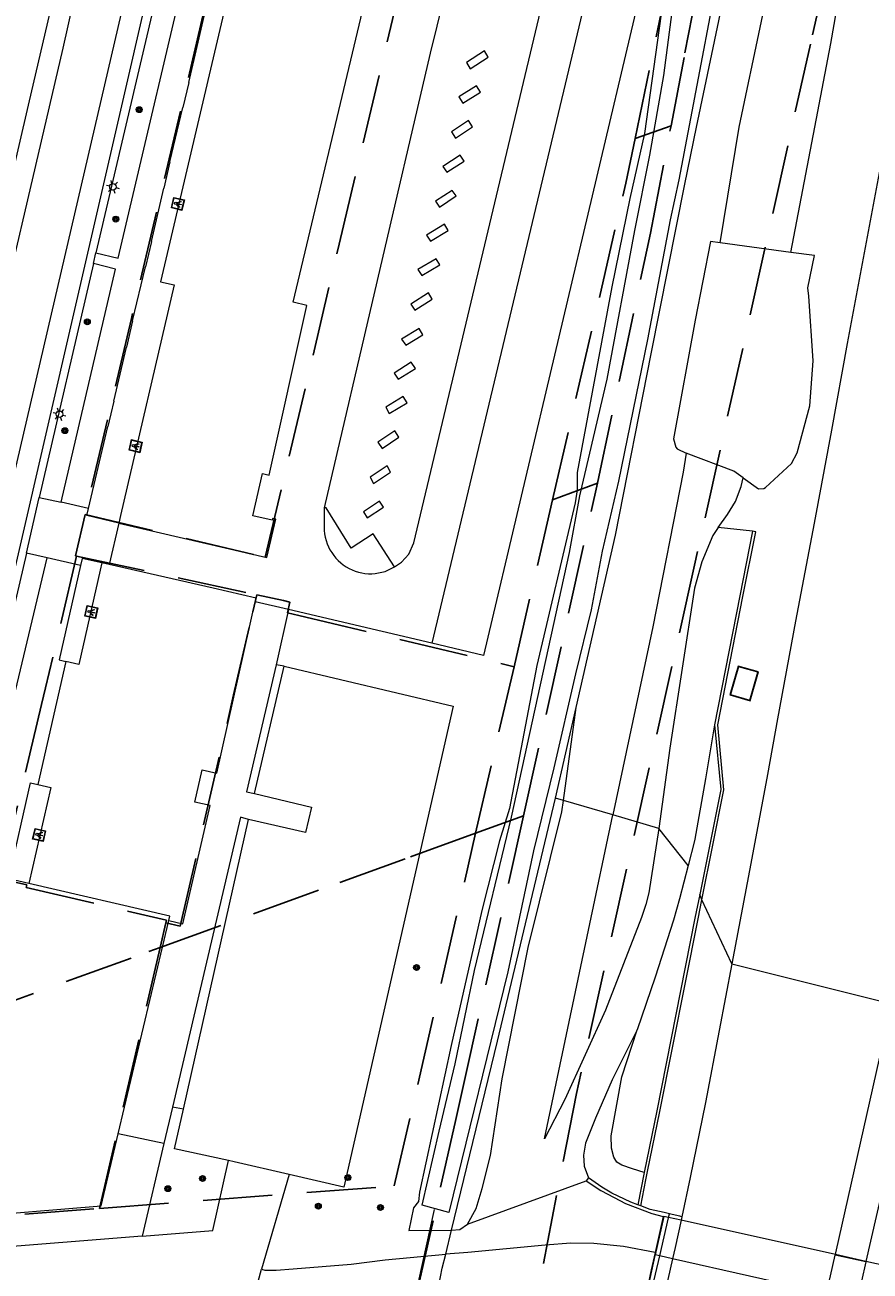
# Model space of a CAD drawing. Header units: metres. Extents: x 89872 to 94585, y 463299 to 469000.
# Tile 141 of 230: x 91241 to 91319, y 465635 to 465749. Entities that reach past the tile are written whole.
import ezdxf
from ezdxf.enums import TextEntityAlignment as Align

# ---------------------------------------------------------------- set-up
doc = ezdxf.new("R2010")
doc.units = ezdxf.units.M
doc.linetypes.add('HIDDEN', pattern=[9.525, 6.35, -3.175])
doc.layers.get('0').update_dxf_attribs({"linetype": 'CONTINUOUS'})
for name, color, linetype, lineweight in [('B-WE-GR-BEPLANTING_CULTUUR-G', 251, 'CONTINUOUS', 13), ('B-WE-GR-BOOM-S', 251, 'CONTINUOUS', 13), ('B-WE-IE-TERREINAFSCHEIDING-G', 251, 'CONTINUOUS', 13), ('B-WE-KL-ET_LS_OV_LICHTMAST-S', 251, 'CONTINUOUS', 13), ('B-WE-KL-ET_LS_SR_ARMATUUR-G', 251, 'CONTINUOUS', 13), ('B-WE-KW-KUNSTWERK-GV', 251, 'CONTINUOUS', 13), ('B-WE-KW-KUNSTWERK_DUIKER-G', 251, 'CONTINUOUS', 13), ('B-WE-OG-TOPOGRAFIE_BEBOUWING-GV', 251, 'CONTINUOUS', 13), ('B-WE-OG-TOPOGRAFIE_HUISNUMMER-T25', 251, 'CONTINUOUS', 13), ('B-WE-OG-TOPOGRAFIE_WATER-GV', 251, 'CONTINUOUS', 13), ('B-WE-VH-VERHARDING-GV', 251, 'CONTINUOUS', 13), ('Percelen', 10, 'HIDDEN', 25)]:
    doc.layers.add(name, color=color, linetype=linetype, lineweight=lineweight)
doc.styles.get("Standard").update_dxf_attribs({"font": 'isocp.shx'})

# ---------------------------------------------------------------- blocks, each defined once
blk = doc.blocks.new('Q_LICHTMAST')
for points in [[(-0.26, 0.15), (-0.52, 0.3)], [(0, 0.3), (0, 0.6)], [(0.26, 0.15), (0.52, 0.3)], [(-0.26, -0.15), (-0.52, -0.3)], [(0, -0.3), (0, -0.6)], [(0.26, -0.15), (0.52, -0.3)]]:
    blk.add_lwpolyline(points)
blk.add_circle((0, 0), 0.3)
blk = doc.blocks.new('Q_LICHTPUNT')
for points in [[(-0.5, 0.5), (0.5, 0.5), (0.5, -0.5), (-0.5, -0.5)], [(-0.46, 0.46), (0.46, 0.46), (0.46, -0.46), (-0.46, -0.46)], [(-0.12, 0.08), (-0.08, 0.05), (-0.26, -0.23), (-0.3, -0.2)], [(-0.03, 0.03), (0.02, 0.03), (0.02, -0.3), (-0.03, -0.3)], [(0.08, 0.05), (0.12, 0.08), (0.29, -0.21), (0.25, -0.24)]]:
    blk.add_lwpolyline(points, close=True)
blk.add_circle((0, 0.21), 0.103)
blk = doc.blocks.new('Q_BOOM')
for radius in [0.27, 0.18, 0.09]:
    blk.add_circle((0, 0), radius)

msp = doc.modelspace()

# ---------------------------------------------------------------- linework, layer by layer
at = {"layer": 'B-WE-GR-BEPLANTING_CULTUUR-G'}
for p, q in [((91265.29, 465690.59), (91264.53, 465690.74)), ((91290.89, 465678.3), (91292.05, 465686.81)), ((91290.89, 465678.3), (91290.15, 465678.52)), ((91295.42, 465676.97), (91290.89, 465678.3)), ((91299.65, 465675.74), (91295.42, 465676.97)), ((91302.33, 465672.33), (91299.65, 465675.74)), ((91256.03, 465650), (91255.04, 465650.2))]:
    msp.add_line(p, q, dxfattribs=at)
for points in [[(91305.28, 465729.39), (91307, 465740), (91311.11, 465759.47), (91314.38, 465776.33), (91317.95, 465791.94), (91321.72, 465807.12), (91326, 465825.14), (91330.85, 465845.56), (91335.06, 465866.18)], [(91302.16, 465710.14), (91301.87, 465708.37), (91299.09, 465694.21), (91295.42, 465676.97)], [(91307.38, 465707.86), (91306.51, 465708.48), (91302.16, 465710.14)], [(91305.09, 465703.3), (91304.6, 465702.59), (91303.59, 465700.18), (91302.9, 465697.75), (91300.64, 465683.09), (91299.65, 465675.74)], [(91282.09, 465639.47), (91282.89, 465640.91), (91283.44, 465642.72), (91284.21, 465645.76), (91285.26, 465652.78), (91287.66, 465664.82), (91290.74, 465677.24), (91290.89, 465678.3)], [(91299.65, 465675.74), (91298.72, 465669.83), (91298.45, 465668.76), (91298.04, 465667.56), (91294.75, 465659.08), (91291.03, 465650.88), (91289.16, 465647.28), (91293.18, 465666.4), (91295.42, 465676.97)], [(91297.66, 465657.28), (91295.36, 465652.7), (91293.82, 465649.17), (91292.93, 465646.9), (91292.72, 465645.78), (91292.8, 465644.78), (91293.2, 465643.7)], [(91298.31, 465644.21), (91297.24, 465644.54), (91296.25, 465644.88), (91295.79, 465645.14), (91295.5, 465645.6), (91295.3, 465646.44), (91295.28, 465647.55), (91296.26, 465652.96), (91297.66, 465657.28)]]:
    msp.add_lwpolyline(points, dxfattribs=at)
at = {"layer": 'B-WE-IE-TERREINAFSCHEIDING-G'}
for p, q in [((91303.59, 465669.19), (91303.39, 465669.67)), ((91298.31, 465644.21), (91297.71, 465641.24)), ((91293.2, 465643.7), (91292.99, 465643.43)), ((91297.98, 465641.14), (91297.71, 465641.24))]:
    msp.add_line(p, q, dxfattribs=at)
for points in [[(91308.23, 465702.99), (91307.07, 465697.04), (91304.75, 465685.24)], [(91306.23, 465688), (91307.99, 465687.5), (91308.71, 465690.04), (91306.95, 465690.54), (91306.23, 465688)], [(91304.75, 465685.24), (91305.32, 465679.29), (91303.39, 465669.67)], [(91303.39, 465669.67), (91302.96, 465667.5), (91299.45, 465649.85), (91298.31, 465644.21)], [(91297.71, 465641.24), (91297.07, 465641.49), (91295.33, 465642.29), (91294.42, 465642.84), (91293.2, 465643.7)]]:
    msp.add_lwpolyline(points, dxfattribs=at)
at = {"layer": 'B-WE-KW-KUNSTWERK-GV'}
for p, q in [((91301.68, 465639.82), (91300.53, 465640.07)), ((91315.85, 465636.67), (91301.68, 465639.82)), ((91299.29, 465636.6), (91298.56, 465633.35)), ((91299.3, 465636.66), (91299.29, 465636.6)), ((91318.64, 465636.05), (91315.85, 465636.67)), ((91333.23, 465632.8), (91318.64, 465636.05))]:
    msp.add_line(p, q, dxfattribs=at)
msp.add_lwpolyline([(91300.53, 465640.07), (91300.09, 465640.17), (91299.3, 465636.66)], dxfattribs=at)
at = {"layer": 'B-WE-KW-KUNSTWERK_DUIKER-G'}
msp.add_line((91279.05, 465640.82), (91276.17, 465627.93), dxfattribs=at)
at = {"layer": 'B-WE-OG-TOPOGRAFIE_BEBOUWING-GV'}
for p, q in [((91249.23, 465699.91), (91248.56, 465700.06)), ((91245.24, 465691.03), (91242.67, 465679.76)), ((91241.86, 465670.68), (91240.01, 465671.11)), ((91250.06, 465647.73), (91254.69, 465667.28))]:
    msp.add_line(p, q, dxfattribs=at)
for points in [[(91268.53, 465787.75), (91268.1, 465785.92), (91268.02, 465785.6), (91267.41, 465783), (91267.34, 465782.7), (91266.38, 465778.63), (91266.31, 465778.34), (91266.02, 465777.09), (91265.69, 465775.71), (91264.6, 465771.07), (91259.63, 465750), (91253.93, 465725.84), (91255.2, 465725.54), (91250.26, 465704.41), (91250.1, 465703.72)], [(91250.1, 465703.72), (91263.69, 465700.55), (91264.51, 465704.08), (91264.21, 465704.15), (91264.17, 465703.98), (91262.4, 465704.39), (91263.3, 465708.25), (91263.91, 465708.11), (91267.37, 465723.66), (91266.11, 465723.96), (91272.3, 465750), (91272.85, 465752.31), (91274.26, 465751.97), (91274.21, 465751.76), (91274.52, 465751.68), (91275.97, 465757.76), (91274.26, 465758.17), (91280.62, 465784.9)], [(91248.56, 465700.06), (91248.41, 465699.41), (91246.44, 465690.76), (91245.24, 465691.03)], [(91262.63, 465696.5), (91262.71, 465696.83), (91258.75, 465697.74), (91249.23, 465699.91)], [(91254.69, 465667.28), (91255.97, 465666.98), (91258.48, 465677.82), (91257.08, 465678.14), (91257.76, 465681.1), (91259.1, 465680.79), (91262.63, 465696.5)], [(91242.67, 465679.76), (91243.87, 465679.49), (91241.86, 465670.68)], [(91240.01, 465671.11), (91236.68, 465656.49), (91236.1, 465656.62), (91232.15, 465639.81), (91248.49, 465641.13), (91250.06, 465647.73)], [(91254.69, 465667.28), (91254.78, 465667.7), (91241.86, 465670.68)]]:
    msp.add_lwpolyline(points, dxfattribs=at)
at = {"layer": 'B-WE-OG-TOPOGRAFIE_WATER-GV'}
msp.add_line((91290.15, 465678.52), (91292.05, 465686.81), dxfattribs=at)
for points in [[(91314.7, 465824.28), (91314.49, 465823.41), (91314.79, 465822.66), (91314.19, 465819.69), (91313.13, 465815.1), (91310.61, 465802.46), (91309.75, 465797.77), (91308.91, 465794.18), (91307.3, 465784.51), (91304.38, 465771.46), (91303.83, 465768.21), (91303.86, 465766.63), (91303.79, 465766.01), (91303.21, 465763.74), (91301.91, 465757.4), (91300.97, 465754.13), (91300, 465751.48), (91298.34, 465739.42), (91296.97, 465733.47), (91295.33, 465725.37), (91292.16, 465708.34), (91292.16, 465706.76), (91291.96, 465705.58), (91288.44, 465690.65)], [(91292.05, 465686.81), (91295.68, 465702.62), (91298.94, 465719.23), (91302.03, 465734.78), (91303.11, 465740), (91305.15, 465749.75), (91307.64, 465762.46), (91309.91, 465774.01), (91312.11, 465786.72), (91314.77, 465798.78), (91316.62, 465808.39), (91318.49, 465818.35)], [(91306.35, 465760.74), (91301.48, 465735.18), (91300.67, 465731.52), (91298.61, 465720.53), (91295.93, 465707.56), (91294.45, 465701.14), (91293.45, 465695.77), (91292, 465689.9), (91290.02, 465681.29), (91288.15, 465673.68), (91285.79, 465662.59), (91280.39, 465640.53), (91277.92, 465641.19), (91279.48, 465648), (91280.95, 465654.16), (91282.73, 465662.7), (91286.13, 465676.75), (91291.45, 465701.03), (91292.41, 465706.22), (91294.9, 465716.92), (91297.44, 465730.54), (91298.83, 465737.43), (91300.09, 465744.75), (91300.87, 465750.56)], [(91288.44, 465690.65), (91285.93, 465677.57), (91285.03, 465674.61), (91283.42, 465668.22), (91280.59, 465655.85), (91277.69, 465642.41), (91277.6, 465641.53), (91277.15, 465640.97), (91276.7, 465638.88), (91280.62, 465638.92)], [(91280.62, 465638.92), (91284.83, 465656.24), (91290.15, 465678.52)]]:
    msp.add_lwpolyline(points, dxfattribs=at)
at = {"layer": 'B-WE-VH-VERHARDING-GV'}
for p, q in [((91300.17, 465782.27), (91278.83, 465692.7)), ((91255.15, 465759), (91248.01, 465728.48)), ((91256.52, 465744.1), (91259.15, 465755.31)), ((91256.52, 465744.1), (91255.98, 465741.81)), ((91254.8, 465736.82), (91255.98, 465741.81)), ((91254.8, 465736.82), (91254.23, 465734.42)), ((91253.1, 465729.52), (91254.23, 465734.42)), ((91253.1, 465729.52), (91252.57, 465727.2)), ((91247.78, 465727.51), (91248.01, 465728.48)), ((91311.74, 465728.52), (91305.28, 465729.39)), ((91247.78, 465727.51), (91242.81, 465706.06)), ((91251.37, 465722.25), (91252.57, 465727.2)), ((91251.37, 465722.25), (91250.81, 465719.84)), ((91249.64, 465714.88), (91250.81, 465719.84)), ((91249.64, 465714.88), (91249.09, 465712.57)), ((91247.34, 465705.06), (91249.09, 465712.57)), ((91241.63, 465700.95), (91242.81, 465706.06)), ((91242.81, 465706.06), (91244.83, 465705.62)), ((91247.34, 465705.06), (91244.83, 465705.62)), ((91268.93, 465705.12), (91268.94, 465703.34)), ((91250.1, 465703.72), (91249.23, 465699.91)), ((91308.23, 465702.99), (91305.09, 465703.3)), ((91241.63, 465700.95), (91238.77, 465688.7)), ((91243.53, 465700.52), (91241.63, 465700.95)), ((91246.59, 465699.82), (91243.53, 465700.52)), ((91265.68, 465695.79), (91262.63, 465696.5)), ((91265.68, 465695.79), (91264.53, 465690.74)), ((91278.83, 465692.7), (91265.68, 465695.79)), ((91262.55, 465678.93), (91265.29, 465690.59)), ((91306.92, 465690.6), (91306.17, 465687.97)), ((91256.03, 465650), (91262.01, 465676.56)), ((91306.35, 465663.33), (91303.59, 465669.19)), ((91306.35, 465663.33), (91321.03, 465659.66)), ((91322.41, 465652.6), (91318.64, 465636.05)), ((91255.04, 465650.2), (91254.25, 465646.85)), ((91254.25, 465646.85), (91250.06, 465647.73)), ((91254.25, 465646.85), (91252.26, 465638.37)), ((91265.73, 465644.02), (91263.19, 465635.33)), ((91282.09, 465639.47), (91292.99, 465643.43)), ((91300.53, 465640.07), (91300.61, 465640.41)), ((91301.75, 465640.15), (91301.68, 465639.82)), ((91280.09, 465636.7), (91280.62, 465638.92)), ((91299.29, 465636.6), (91298.67, 465633.83)), ((91299.07, 465633.73), (91299.72, 465636.56)), ((91299.72, 465636.56), (91299.3, 465636.66)), ((91300.9, 465636.3), (91299.72, 465636.56)), ((91300.9, 465636.3), (91300.26, 465633.46)), ((91315.02, 465633.11), (91300.9, 465636.3)), ((91315.02, 465633.11), (91315.83, 465636.62)), ((91315.83, 465636.62), (91315.85, 465636.67)), ((91318.63, 465636.01), (91315.83, 465636.62)), ((91318.64, 465636.05), (91318.63, 465636.01)), ((91262.33, 465632.2), (91263.19, 465635.33))]:
    msp.add_line(p, q, dxfattribs=at)
for points in [[(91307.1, 465974.41), (91300.61, 465949.12), (91292.91, 465917.57), (91292.07, 465914.14), (91291.95, 465913.66), (91268.9, 465819.94), (91256.92, 465770.45), (91246.05, 465723.3), (91240.88, 465700.9), (91233.57, 465669.49), (91227.19, 465642.53)], [(91291.61, 465948.59), (91293.49, 465948.14), (91282.31, 465902.24), (91269.16, 465848.35), (91259.07, 465806.95), (91253.3, 465783.68), (91248.42, 465762.69), (91244.96, 465747.25), (91237.21, 465714.07), (91228.28, 465675.63), (91219.86, 465639.85), (91218.11, 465640.24)], [(91234.71, 465711.14), (91238.65, 465728.42), (91241.83, 465742.01), (91244.7, 465754.37), (91246.31, 465761.59), (91249.94, 465776.98), (91254.26, 465795.08), (91261.29, 465823.86), (91268.29, 465852.55), (91274.18, 465876.83), (91280.3, 465902.31), (91288.2, 465934.28), (91291.61, 465948.59)], [(91344.52, 465868.64), (91342.38, 465856.89), (91341.27, 465851.32), (91340.35, 465846.68), (91338.86, 465838.87), (91337.96, 465834.1), (91336.3, 465825.63), (91334.03, 465813.61), (91332.01, 465802.5), (91329.79, 465789.91), (91327.79, 465778.53), (91323.46, 465755.13), (91321.33, 465743.64), (91316.93, 465720.18), (91315.49, 465712.24), (91313.9, 465703.7), (91312.19, 465694.73), (91310.53, 465685.78), (91309.6, 465680.69), (91308.16, 465673.02), (91306.35, 465663.33)], [(91311.74, 465728.52), (91313.94, 465740), (91315.41, 465747.66), (91318.01, 465762.53), (91321.42, 465780.46), (91324.92, 465797.38), (91328.45, 465813.47), (91331.8, 465827.14), (91335.6, 465841.33), (91338.17, 465853.19), (91341.34, 465866.23)], [(91227.19, 465642.53), (91225.38, 465642.92), (91239.86, 465705.38), (91255.03, 465770.59), (91267.58, 465822.64)], [(91300.17, 465782.27), (91304.79, 465781.21), (91297.39, 465750), (91283.56, 465691.59), (91278.83, 465692.7)], [(91286.1, 465776.88), (91278.67, 465746.78), (91268.93, 465705.12)], [(91275.39, 465699.72), (91276.03, 465700.14), (91276.72, 465700.87), (91277.16, 465701.91), (91288.8, 465750.62), (91294.11, 465773.69)], [(91248.01, 465728.48), (91250.04, 465727.99), (91257.24, 465758.51), (91255.15, 465759)], [(91281.99, 465745.92), (91282.33, 465745.36), (91283.98, 465746.42), (91283.66, 465746.99), (91281.99, 465745.92)], [(91281.31, 465742.78), (91281.67, 465742.21), (91283.3, 465743.21), (91282.93, 465743.79), (91281.31, 465742.78)], [(91280.61, 465739.56), (91280.99, 465738.99), (91282.55, 465740.02), (91282.17, 465740.61), (91280.61, 465739.56)], [(91279.82, 465736.39), (91280.21, 465735.87), (91281.78, 465736.88), (91281.43, 465737.45), (91279.82, 465736.39)], [(91279.16, 465733.22), (91279.51, 465732.66), (91281.05, 465733.7), (91280.7, 465734.21), (91279.16, 465733.22)], [(91278.32, 465730.12), (91278.69, 465729.56), (91280.32, 465730.52), (91279.98, 465731.11), (91278.32, 465730.12)], [(91305.28, 465729.39), (91304.39, 465729.51), (91302.99, 465722.32), (91300.99, 465711.43), (91301.21, 465710.66), (91301.31, 465710.52), (91302.16, 465710.14)], [(91307.38, 465707.86), (91308.77, 465706.86), (91309.27, 465706.88), (91309.42, 465706.97), (91311.82, 465709.18), (91312.34, 465710.16), (91313.5, 465714.46), (91313.81, 465718.59), (91313.4, 465724.51), (91313.32, 465725.27), (91313.93, 465728.23), (91311.74, 465728.52)], [(91244.83, 465705.62), (91249.8, 465726.98), (91247.78, 465727.51)], [(91277.54, 465726.97), (91277.91, 465726.4), (91279.54, 465727.4), (91279.23, 465727.94), (91277.54, 465726.97)], [(91276.9, 465723.78), (91277.25, 465723.24), (91278.85, 465724.23), (91278.51, 465724.82), (91276.9, 465723.78)], [(91276.05, 465720.56), (91276.44, 465720.02), (91278.01, 465720.97), (91277.67, 465721.56), (91276.05, 465720.56)], [(91275.36, 465717.45), (91275.72, 465716.91), (91277.33, 465717.89), (91276.91, 465718.47), (91275.36, 465717.45)], [(91274.61, 465714.34), (91274.9, 465713.76), (91276.56, 465714.73), (91276.19, 465715.33), (91274.61, 465714.34)], [(91273.88, 465711.12), (91274.25, 465710.55), (91275.8, 465711.58), (91275.43, 465712.16), (91273.88, 465711.12)], [(91273.15, 465707.92), (91273.47, 465707.35), (91275.03, 465708.38), (91274.71, 465708.95), (91273.15, 465707.92)], [(91305.09, 465703.3), (91305.93, 465704.5), (91306.68, 465705.71), (91307.21, 465707.06), (91307.38, 465707.86)], [(91272.54, 465704.74), (91272.88, 465704.21), (91274.38, 465705.17), (91274.03, 465705.74), (91272.54, 465704.74)], [(91250.1, 465703.72), (91247.18, 465704.4), (91247.34, 465705.06)], [(91275.39, 465699.72), (91273.45, 465702.72), (91271.43, 465701.42), (91269.12, 465705.12), (91268.93, 465705.12)], [(91268.94, 465703.34), (91268.96, 465703.03), (91268.99, 465702.72), (91269.05, 465702.42), (91269.12, 465702.12), (91269.22, 465701.83), (91269.34, 465701.54), (91269.48, 465701.27), (91269.64, 465701.01), (91269.82, 465700.75), (91270.02, 465700.51), (91270.23, 465700.29), (91270.46, 465700.08), (91270.7, 465699.89), (91270.96, 465699.72), (91271.23, 465699.57), (91271.51, 465699.43), (91271.79, 465699.32), (91272.09, 465699.23), (91272.39, 465699.16), (91272.69, 465699.11), (91273, 465699.08), (91273.31, 465699.08), (91273.62, 465699.1), (91274.55, 465699.28), (91275.39, 465699.72)], [(91303.59, 465669.19), (91304.6, 465674.21), (91305.61, 465679.28), (91305.04, 465685.22), (91307.35, 465696.98), (91308.54, 465702.92), (91308.23, 465702.99)], [(91238.77, 465688.7), (91240.64, 465688.35), (91243.53, 465700.52)], [(91246.59, 465699.82), (91244.63, 465691.17), (91245.24, 465691.03)], [(91248.56, 465700.06), (91246.74, 465700.47), (91246.59, 465699.82)], [(91264.53, 465690.74), (91261.81, 465679.1), (91262.55, 465678.93)], [(91265.29, 465690.59), (91280.79, 465686.94), (91270.76, 465642.85), (91265.73, 465644.02)], [(91306.17, 465687.97), (91308.03, 465687.44), (91308.77, 465690.08), (91306.92, 465690.6)], [(91304.75, 465685.24), (91303.92, 465680.28), (91302.95, 465674.74), (91302.92, 465674.61), (91302.33, 465672.33)], [(91240.01, 465671.11), (91242.02, 465679.91), (91242.67, 465679.76)], [(91262.55, 465678.93), (91267.77, 465677.69), (91267.22, 465675.35), (91262.01, 465676.56)], [(91262.01, 465676.56), (91261.27, 465676.76), (91255.04, 465650.2)], [(91302.33, 465672.33), (91301.53, 465669.27), (91300.99, 465667.34), (91299.32, 465662.09), (91297.66, 465657.28)], [(91297.98, 465641.14), (91298.46, 465643.53), (91298.61, 465644.28), (91299.73, 465649.8), (91303.24, 465667.45), (91303.59, 465669.19)], [(91306.35, 465663.33), (91305.19, 465657.21), (91303.93, 465650.62), (91302.53, 465643.75), (91301.75, 465640.15)], [(91315.85, 465636.67), (91315.89, 465636.85), (91321.03, 465659.66)], [(91260.17, 465645.29), (91255.21, 465646.36), (91256.03, 465650)], [(91252.26, 465638.37), (91258.72, 465638.89), (91260.17, 465645.29)], [(91265.73, 465644.02), (91260.69, 465645.18), (91260.17, 465645.29)], [(91292.99, 465643.43), (91294.33, 465642.54), (91295.54, 465641.91), (91296.59, 465641.37), (91299, 465640.43), (91300.04, 465640.18), (91299.3, 465636.88)], [(91252.26, 465638.37), (91229.62, 465636.56), (91229.33, 465636.64), (91229.06, 465636.75), (91228.79, 465636.87), (91228.53, 465637.02), (91228.29, 465637.19), (91228.06, 465637.38), (91227.85, 465637.58), (91227.65, 465637.8), (91227.47, 465638.03), (91227.3, 465638.28), (91227.16, 465638.54), (91227.04, 465638.81), (91226.94, 465639.09), (91226.86, 465639.37), (91226.81, 465639.66), (91226.77, 465639.96), (91226.76, 465640.25), (91226.77, 465640.55), (91226.81, 465640.84), (91226.93, 465641.37)], [(91300.61, 465640.41), (91300.13, 465640.52), (91298.84, 465640.81), (91297.98, 465641.14)], [(91301.75, 465640.15), (91301.58, 465640.19), (91300.88, 465640.35), (91300.61, 465640.41)], [(91280.62, 465638.92), (91281.38, 465638.97), (91282.09, 465639.47)], [(91299.72, 465636.56), (91300.52, 465640.03), (91300.53, 465640.07)], [(91301.68, 465639.82), (91301.13, 465637.33), (91300.9, 465636.3)], [(91299.3, 465636.88), (91296.39, 465637.41), (91293.67, 465637.7), (91291.57, 465637.73), (91289.23, 465637.53), (91282.11, 465636.87), (91280.09, 465636.7)], [(91263.19, 465635.33), (91263.5, 465635.24), (91264.55, 465635.24), (91266.09, 465635.36), (91271.42, 465635.8), (91274.54, 465636.2), (91280.09, 465636.7)], [(91279.45, 465633.83), (91279.77, 465635.42), (91280.09, 465636.7)], [(91299.3, 465636.88), (91298.94, 465635.27), (91298.65, 465633.97)], [(91299.3, 465636.66), (91299.3, 465636.66), (91299.29, 465636.6)], [(91318.63, 465636.01), (91318.63, 465636), (91317.82, 465632.48)]]:
    msp.add_lwpolyline(points, dxfattribs=at)
at = {"layer": 'Percelen'}
for p, q in [((91297.46, 465738.97), (91303.17, 465766.41)), ((91297.46, 465738.97), (91300.76, 465740.14)), ((91287.23, 465676.88), (91294.02, 465707.39)), ((91289.9, 465705.84), (91294.02, 465707.39)), ((91286.36, 465690.55), (91289.9, 465705.84)), ((91246.24, 465700.7), (91262.76, 465697.14)), ((91282.84, 465675.29), (91286.36, 465690.55)), ((91282.84, 465675.29), (91287.23, 465676.88)), ((91253.89, 465664.81), (91254.42, 465667.08)), ((91248.35, 465640.9), (91253.89, 465664.81))]:
    msp.add_line(p, q, dxfattribs=at)
for points in [[(91328.21, 465813.36), (91327.77, 465810.41), (91313.54, 465747.6), (91302.92, 465699.87), (91292.09, 465651.45), (91288.15, 465631.2), (91281.85, 465599.84), (91275.09, 465551.71), (91272.26, 465522.1), (91270.65, 465506.31), (91270.43, 465502.43), (91267.69, 465464.26), (91267.62, 465445.66), (91267.47, 465430.88), (91267.45, 465416.61), (91267.31, 465405.77), (91268.61, 465379.38), (91269.68, 465358.61)], [(91267.23, 465790.01), (91257.95, 465750.74), (91251.26, 465722.46), (91247.02, 465704.49)], [(91247.02, 465704.49), (91263.54, 465700.58), (91270.33, 465729.29), (91276.96, 465757.33), (91283.76, 465786.1)], [(91300.76, 465740.14), (91302.04, 465746.83), (91306.04, 465767.4)], [(91294.02, 465707.39), (91298.87, 465730.29), (91300.76, 465740.14)], [(91289.9, 465705.84), (91296.61, 465734.88), (91297.46, 465738.97)], [(91247.02, 465704.49), (91246.14, 465700.72), (91246.24, 465700.7)], [(91246.24, 465700.7), (91243.38, 465688.61), (91243.02, 465687.08), (91239.24, 465671.11)], [(91254.42, 465667.08), (91255.74, 465666.79), (91260.64, 465687.97), (91262.4, 465695.58), (91262.76, 465697.14)], [(91262.76, 465697.14), (91265.23, 465696.61), (91265.81, 465696.48), (91265.58, 465695.49), (91266.63, 465695.24), (91286.36, 465690.55)], [(91287.23, 465676.88), (91281.95, 465653.19), (91281.02, 465649.06), (91275.54, 465624.7)], [(91248.35, 465640.9), (91275.38, 465642.97), (91282.84, 465675.29)], [(91282.84, 465675.29), (91276.36, 465672.94), (91268.43, 465670.07), (91253.89, 465664.81)], [(91239.24, 465671.11), (91241.67, 465670.55), (91241.62, 465670.31), (91251.29, 465668.07), (91254.48, 465667.33), (91254.42, 465667.08)], [(91236.32, 465658.45), (91252.87, 465664.44), (91253.89, 465664.81)], [(91236.32, 465658.45), (91231.99, 465639.65), (91248.35, 465640.9)]]:
    msp.add_lwpolyline(points, dxfattribs=at)

# ---------------------------------------------------------------- block references
at = {"layer": 'B-WE-GR-BOOM-S'}
for p, rotation in [((91251.98, 465741.61), 76.82017696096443), ((91249.83, 465731.58), 76.71888752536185), ((91247.22, 465722.16), 76.9566198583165), ((91245.16, 465712.19), 76.9566198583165), ((91277.42, 465662.98), 77.18186030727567), ((91257.79, 465643.65), 77.26301696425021), ((91271.12, 465643.73), 77.18186030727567), ((91254.61, 465642.72), 76.78095808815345), ((91268.41, 465641.11), 166.9862582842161), ((91274.11, 465640.99), 77.85671407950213)]:
    msp.add_blockref('Q_BOOM', p, dxfattribs=dict(at, rotation=rotation))
at = {"layer": 'B-WE-KL-ET_LS_OV_LICHTMAST-S'}
for p, rotation in [((91249.57, 465734.53), 76.82017696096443), ((91244.67, 465713.69), 76.9566198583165)]:
    msp.add_blockref('Q_LICHTMAST', p, dxfattribs=dict(at, rotation=rotation))
at = {"layer": 'B-WE-KL-ET_LS_SR_ARMATUUR-G'}
for p, rotation in [((91255.53, 465732.97), 76.73238675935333), ((91251.65, 465710.77), 76.85637933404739), ((91247.58, 465695.57), 77.15108007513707), ((91242.8, 465675.14), 77.15327179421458)]:
    msp.add_blockref('Q_LICHTPUNT', p, dxfattribs=dict(at, rotation=rotation))

# ---------------------------------------------------------------- texts
at = {"layer": 'B-WE-OG-TOPOGRAFIE_HUISNUMMER-T25'}
msp.add_text('545-579', height=0.0025, rotation=-12.9, dxfattribs=at).set_placement((91246.88, 465686.99), align=Align.MIDDLE)

doc.saveas('drawing.dxf')
